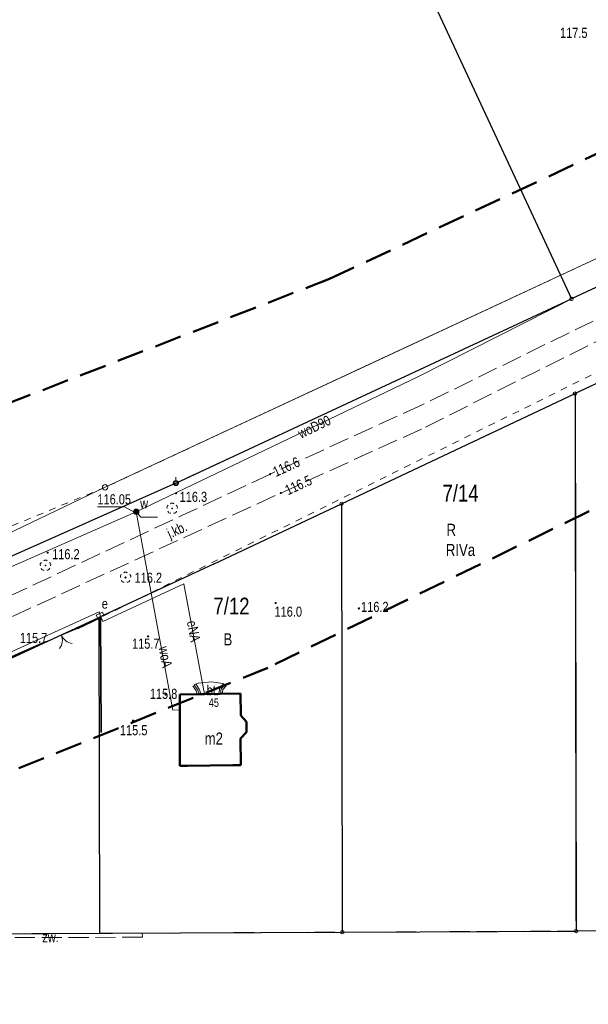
# Model space of a CAD drawing. Header units: metres. Extents: x 6443052 to 6445155, y 6013553 to 6014840.
# Tile 8 of 36: x 6443210 to 6443294, y 6013661 to 6013807. Entities that reach past the tile are written whole.
import ezdxf
from ezdxf.enums import TextEntityAlignment as Align

# ---------------------------------------------------------------- set-up
doc = ezdxf.new("R2010")
doc.units = ezdxf.units.M
doc.header["$MEASUREMENT"] = 0
for name, pattern in [('L_0_03', [2, 1, -1]), ('L_0_06', [4, 3, -1]), ('L_0_0C', [6, 4, -2]), ('L_0_69', [0]), ('L_0_AD', [0]), ('L_0_C6', [0])]:
    doc.linetypes.add(name, pattern=pattern)
doc.layers.get('0').update_dxf_attribs({"linetype": 'CONTINUOUS', "lineweight": 18})
for name, color, linetype, lineweight in [('131_Punkt_osnowy_pomiarowej', 7, 'CONTINUOUS', 18), ('202_punkt_graniczny', 7, 'CONTINUOUS', 18), ('203_punkt_graniczny', 7, 'CONTINUOUS', 18), ('209_oznaczenie_konturu_klasyfikacyjnego', 3, 'CONTINUOUS', 18), ('210_oznaczenie_konturu_uzytku_gruntowego', 3, 'CONTINUOUS', 18), ('211_numer_dzialki_ewidencyjnej', 96, 'CONTINUOUS', 18), ('217_kontur_klasyfikacyjny', 3, 'L_0_06', 18), ('218_kontur_uzytku_gruntowego', 3, 'L_0_06', 18), ('219_dzialka_ewidencyjna', 96, 'CONTINUOUS', 25), ('238_Punkt_adresowy', 7, 'CONTINUOUS', 18), ('312_budynek_ewidencyjny', 7, 'CONTINUOUS', 50), ('312_oznaczenie_budynku_ewidencyjnego_Atr117', 7, 'CONTINUOUS', 18), ('brama_pomiar', 7, 'L_0_C6', 18), ('drzewo_lisciaste', 96, 'CONTINUOUS', 18), ('jezdnia', 7, 'L_0_06', 18), ('jezdnia_Atr17', 7, 'CONTINUOUS', 18), ('luk_G_SIE_W', 5, 'CONTINUOUS', 18), ('obszar_utwardzony', 7, 'L_0_06', 18), ('obszar_utwardzony_Atr17', 7, 'CONTINUOUS', 18), ('pikieta_naturalna_Atr2', 7, 'CONTINUOUS', 18), ('Plot_pomiar', 7, 'L_0_69', 35), ('przewod_elektroenergetyczny_podziemny', 1, 'CONTINUOUS', 18), ('przewod_elektroenergetyczny_podziemny_Atr1', 1, 'CONTINUOUS', 18), ('przewod_wodociagowy', 5, 'CONTINUOUS', 18), ('przewod_wodociagowy_Atr1', 5, 'CONTINUOUS', 18), ('rzedna_Atr2', 30, 'CONTINUOUS', 18), ('sciana_oporowa__linia_', 7, 'CONTINUOUS', 18), ('srednie_nap_pomiar', 1, 'L_0_AD', 18), ('szafa_elektroenergetyczna_lub_kontener', 7, 'CONTINUOUS', 18), ('szafa_elektroenergetyczna_lub_kontener_Atr17', 7, 'CONTINUOUS', 18), ('uzytek_pomiar', 7, 'L_0_03', 18), ('wys_odzysk', 7, 'CONTINUOUS', 18), ('ZAKRES', 212, 'L_0_0C', 50), ('zasuwa_lub_zawor_Atr17', 7, 'CONTINUOUS', 18)]:
    doc.layers.add(name, color=color, linetype=linetype, lineweight=lineweight)
doc.styles.add('Arial CE', font='Arial CE.ttf')
doc.linetypes.add('L_0_69_SHX', pattern='A,0,-0.5,-1,-1,-1,-1,-1,[7,STARKOWO_STARKÓWKO.shx,S=0.1,R=0,X=0,Y=0],-1,-1,-1,-1,-0.5', length=10)
doc.linetypes.add('L_0_AD_SHX_E', pattern='A,0,-1.2,-2.4,-2.4,-2.4,-2.4,-2.4,[17,STARKOWO_STARKÓWKO.shx,S=0.1,R=0,X=0,Y=0],-2.4,[18,STARKOWO_STARKÓWKO.shx,S=0.1,R=0,X=0,Y=0],-2.4,[19,STARKOWO_STARKÓWKO.shx,S=0.1,R=0,X=0,Y=0],-2.4,-2.4,-1.2', length=24)
doc.linetypes.add('L_0_AD_SHX_S', pattern='A,0,-1.2,-2.4,-2.4,[13,STARKOWO_STARKÓWKO.shx,S=0.1,R=0,X=0,Y=0],-2.4,[14,STARKOWO_STARKÓWKO.shx,S=0.1,R=0,X=0,Y=0],-2.4,[15,STARKOWO_STARKÓWKO.shx,S=0.1,R=0,X=0,Y=0],-2.4,[16,STARKOWO_STARKÓWKO.shx,S=0.1,R=0,X=0,Y=0],-2.4,-2.4,-2.4,-2.4,-1.2', length=24)

msp = doc.modelspace()

# ---------------------------------------------------------------- hatches: boundary and pattern name
at = {"linetype": 'Continuous', "lineweight": 13}
for points in [[(6443246.93, 6013739.69, 1), (6443246.93, 6013739.87, 1)], [(6443232.94, 6013736.84, 1), (6443232.94, 6013737.02, 1)], [(6443248.53, 6013736.88, 1), (6443248.53, 6013737.06, 1)], [(6443227.01, 6013733.78, 1), (6443227.01, 6013734.58, 1)], [(6443227.01, 6013734.09, 1), (6443227.01, 6013734.27, 1)], [(6443213.83, 6013728.01, 1), (6443213.83, 6013728.19, 1)], [(6443225.42, 6013724.32, 1), (6443225.42, 6013724.5, 1)], [(6443247.77, 6013720.52, 1), (6443247.77, 6013720.7, 1)], [(6443260.16, 6013719.71, 1), (6443260.16, 6013719.89, 1)], [(6443228.77, 6013715.55, 1), (6443228.77, 6013715.73, 1)], [(6443231.38, 6013706.89, 1), (6443231.38, 6013707.07, 1)], [(6443226.54, 6013703.01, 1), (6443226.54, 6013703.19, 1)]]:
    msp.add_hatch(color=0, dxfattribs=at).paths.add_polyline_path(points)
at = {"layer": '203_punkt_graniczny', "linetype": 'Continuous', "lineweight": 18}
for points in [[(6443238.49, 6013726.33, 1), (6443238.49, 6013726.42, 1)], [(6443221.46, 6013718.42, 1), (6443221.46, 6013718.51, 1)], [(6443221.55, 6013671.42, 1), (6443221.55, 6013671.5, 1)]]:
    msp.add_hatch(color=256, dxfattribs=at).paths.add_polyline_path(points)
at = {"layer": 'drzewo_lisciaste', "linetype": 'Continuous', "lineweight": 18}
for points in [[(6443232.36, 6013734.63, 1), (6443232.36, 6013734.73, 1)], [(6443213.49, 6013726.14, 1), (6443213.49, 6013726.24, 1)], [(6443225.42, 6013724.36, 1), (6443225.42, 6013724.46, 1)]]:
    msp.add_hatch(color=256, dxfattribs=at).paths.add_polyline_path(points)

# ---------------------------------------------------------------- linework, layer by layer
at = {"color": 0, "linetype": 'Continuous', "lineweight": 13}
for centre, radius in [((6443246.93, 6013739.78), 0.0906), ((6443232.94, 6013736.93), 0.0906), ((6443248.53, 6013736.97), 0.0906), ((6443227.01, 6013734.18), 0.4), ((6443227.01, 6013734.18), 0.0906), ((6443213.83, 6013728.1), 0.0906), ((6443225.42, 6013724.41), 0.0906), ((6443247.77, 6013720.61), 0.0906), ((6443260.16, 6013719.8), 0.0906), ((6443228.77, 6013715.64), 0.0906), ((6443231.38, 6013706.98), 0.0906), ((6443226.54, 6013703.1), 0.0906)]:
    msp.add_circle(centre, radius, dxfattribs=at)
for centre, start, end in [((6443214.02, 6013715.06), 322.4707, 22.47), ((6443217.72, 6013716.58), 202.47, 262.4693)]:
    msp.add_arc(centre, 2, start, end, dxfattribs=at)
at = {"layer": '131_Punkt_osnowy_pomiarowej', "linetype": 'Continuous', "lineweight": 18}
msp.add_line((6443232.9, 6013738.83), (6443232.9, 6013739.33), dxfattribs=at)
at = {"layer": '131_Punkt_osnowy_pomiarowej', "lineweight": 18}
msp.add_circle((6443232.9, 6013738.45), 0.375, dxfattribs=at)
at = {"layer": '202_punkt_graniczny', "lineweight": 18}
for centre in [(6443291.81, 6013765.87), (6443292.33, 6013751.77), (6443232.88, 6013738.44), (6443257.57, 6013735.37), (6443257.69, 6013671.63), (6443292.48, 6013671.79)]:
    msp.add_circle(centre, 0.25, dxfattribs=at)
at = {"layer": '203_punkt_graniczny', "lineweight": 18}
for centre in [(6443238.49, 6013726.37), (6443221.46, 6013718.47), (6443221.55, 6013671.46)]:
    msp.add_circle(centre, 0.045, dxfattribs=at)
at = {"layer": '217_kontur_klasyfikacyjny', "lineweight": 18}
for p, q in [((6443291.81, 6013765.87), (6443379.82, 6013806.83)), ((6443385.11, 6013795.56), (6443292.33, 6013751.77)), ((6443232.88, 6013738.44), (6443291.81, 6013765.87)), ((6443292.33, 6013751.77), (6443257.57, 6013735.37)), ((6443292.48, 6013671.79), (6443292.33, 6013751.77)), ((6443292.33, 6013751.77), (6443292.48, 6013671.79)), ((6443257.57, 6013735.37), (6443257.69, 6013671.63)), ((6443221.46, 6013718.47), (6443161.76, 6013690.76)), ((6443221.55, 6013671.46), (6443221.46, 6013718.47)), ((6443151.46, 6013671.13), (6443221.55, 6013671.46)), ((6443257.69, 6013671.63), (6443292.48, 6013671.79)), ((6443292.48, 6013671.79), (6443378.15, 6013672.2))]:
    msp.add_line(p, q, dxfattribs=at)
at = {"layer": '218_kontur_uzytku_gruntowego', "lineweight": 18}
for p, q in [((6443379.82, 6013806.83), (6443291.81, 6013765.87)), ((6443291.81, 6013765.87), (6443379.82, 6013806.83)), ((6443292.33, 6013751.77), (6443385.11, 6013795.56)), ((6443385.11, 6013795.56), (6443292.33, 6013751.77)), ((6443291.81, 6013765.87), (6443232.88, 6013738.44)), ((6443232.88, 6013738.44), (6443291.81, 6013765.87)), ((6443292.33, 6013751.77), (6443257.57, 6013735.37)), ((6443257.57, 6013735.37), (6443292.33, 6013751.77)), ((6443292.48, 6013671.79), (6443292.33, 6013751.77)), ((6443292.33, 6013751.77), (6443292.48, 6013671.79)), ((6443257.57, 6013735.37), (6443238.49, 6013726.37)), ((6443238.49, 6013726.37), (6443257.57, 6013735.37)), ((6443257.57, 6013735.37), (6443257.69, 6013671.63)), ((6443257.69, 6013671.63), (6443257.57, 6013735.37)), ((6443238.49, 6013726.37), (6443221.46, 6013718.47)), ((6443221.46, 6013718.47), (6443238.49, 6013726.37)), ((6443161.76, 6013690.76), (6443221.46, 6013718.47)), ((6443221.46, 6013718.47), (6443161.76, 6013690.76)), ((6443221.46, 6013718.47), (6443221.55, 6013671.46)), ((6443221.55, 6013671.46), (6443221.46, 6013718.47)), ((6443151.46, 6013671.13), (6443221.55, 6013671.46)), ((6443221.55, 6013671.46), (6443257.69, 6013671.63)), ((6443257.69, 6013671.63), (6443292.48, 6013671.79)), ((6443292.48, 6013671.79), (6443378.15, 6013672.2))]:
    msp.add_line(p, q, dxfattribs=at)
at = {"layer": '219_dzialka_ewidencyjna', "linetype": 'Continuous', "lineweight": 25}
for p, q in [((6443259.33, 6013835.69), (6443291.81, 6013765.87)), ((6443379.82, 6013806.83), (6443291.81, 6013765.87)), ((6443385.11, 6013795.56), (6443292.33, 6013751.77)), ((6443232.88, 6013738.44), (6443291.81, 6013765.87)), ((6443257.57, 6013735.37), (6443292.33, 6013751.77)), ((6443292.33, 6013751.77), (6443292.48, 6013671.79)), ((6443238.49, 6013726.37), (6443257.57, 6013735.37)), ((6443257.57, 6013735.37), (6443257.69, 6013671.63)), ((6443238.49, 6013726.37), (6443221.46, 6013718.47)), ((6443161.76, 6013690.76), (6443221.46, 6013718.47)), ((6443221.46, 6013718.47), (6443221.55, 6013671.46)), ((6443151.46, 6013671.13), (6443221.55, 6013671.46)), ((6443221.55, 6013671.46), (6443257.69, 6013671.63)), ((6443257.69, 6013671.63), (6443292.48, 6013671.79)), ((6443378.15, 6013672.2), (6443292.48, 6013671.79))]:
    msp.add_line(p, q, dxfattribs=at)
at = {"layer": '312_budynek_ewidencyjny', "linetype": 'Continuous', "lineweight": 50}
for p, q in [((6443233.48, 6013707.01), (6443236.38, 6013707.04)), ((6443233.48, 6013704.69), (6443233.48, 6013707.01)), ((6443236.38, 6013707.04), (6443237.15, 6013707.05)), ((6443237.15, 6013707.05), (6443239.53, 6013707.08)), ((6443239.53, 6013707.08), (6443242.53, 6013707.12)), ((6443242.53, 6013707.12), (6443242.57, 6013703.87)), ((6443233.49, 6013701.69), (6443233.48, 6013704.69)), ((6443242.57, 6013703.87), (6443243.44, 6013702.9)), ((6443243.44, 6013702.9), (6443243.41, 6013701.39)), ((6443233.5, 6013696.39), (6443233.49, 6013701.69)), ((6443243.41, 6013701.39), (6443242.53, 6013700.44)), ((6443242.53, 6013700.44), (6443242.57, 6013696.49)), ((6443234.61, 6013696.4), (6443233.5, 6013696.39)), ((6443241.39, 6013696.47), (6443234.61, 6013696.4)), ((6443242.57, 6013696.49), (6443241.39, 6013696.47))]:
    msp.add_line(p, q, dxfattribs=at)
at = {"layer": 'brama_pomiar', "linetype": 'Continuous'}
msp.add_line((6443218.24, 6013716.8), (6443213.5, 6013714.84), dxfattribs=at)
at = {"layer": 'drzewo_lisciaste', "lineweight": 18}
for centre in [(6443232.36, 6013734.68), (6443213.49, 6013726.19), (6443225.42, 6013724.41)]:
    msp.add_circle(centre, 0.05, dxfattribs=at)
for centre, start, end in [((6443232.36, 6013735.08), 49.272, 130.728), ((6443231.98, 6013734.8), 121.308, 202.548), ((6443232.12, 6013734.36), 193.221, 274.871), ((6443232.6, 6013734.36), 265.129, 346.779), ((6443232.74, 6013734.8), 337.452, 58.692), ((6443213.49, 6013726.59), 49.272, 130.728), ((6443213.11, 6013726.31), 121.308, 202.548), ((6443213.25, 6013725.87), 193.221, 274.871), ((6443213.73, 6013725.87), 265.129, 346.779), ((6443213.87, 6013726.31), 337.452, 58.692), ((6443225.42, 6013724.81), 49.272, 130.728), ((6443225.04, 6013724.53), 121.308, 202.548), ((6443225.18, 6013724.09), 193.221, 274.871), ((6443225.66, 6013724.09), 265.129, 346.779), ((6443225.8, 6013724.53), 337.452, 58.692)]:
    msp.add_arc(centre, 0.4, start, end, dxfattribs=at)
at = {"layer": 'jezdnia', "lineweight": 18}
for p, q in [((6443309.4, 6013769.61), (6443269.48, 6013750.05)), ((6443270.09, 6013746.78), (6443298.41, 6013761)), ((6443269.48, 6013750.05), (6443246.93, 6013739.78)), ((6443248.53, 6013736.97), (6443270.09, 6013746.78))]:
    msp.add_line(p, q, dxfattribs=at)
at = {"layer": 'luk_G_SIE_W', "linetype": 'Continuous', "lineweight": 18}
for p, q in [((6443307.28, 6013773.19), (6443292.53, 6013766.24)), ((6443292.53, 6013766.24), (6443268.92, 6013754.25))]:
    msp.add_line(p, q, dxfattribs=at)
at = {"layer": 'obszar_utwardzony', "lineweight": 18}
for p, q in [((6443235.65, 6013708.42), (6443236.23, 6013708.69)), ((6443236.16, 6013707.66), (6443235.65, 6013708.42)), ((6443236.38, 6013707.04), (6443236.16, 6013707.66)), ((6443236.23, 6013708.69), (6443238.28, 6013708.87)), ((6443238.28, 6013708.87), (6443239.83, 6013708.62)), ((6443239.67, 6013707.84), (6443239.53, 6013707.08)), ((6443240.24, 6013708.46), (6443239.67, 6013707.84)), ((6443239.83, 6013708.62), (6443240.24, 6013708.46)), ((6443239.53, 6013707.08), (6443236.38, 6013707.04)), ((6443200.45, 6013671.35), (6443227.88, 6013671.47)), ((6443227.88, 6013671.47), (6443227.93, 6013670.87)), ((6443227.93, 6013670.87), (6443200.3, 6013670.78))]:
    msp.add_line(p, q, dxfattribs=at)
at = {"layer": 'Plot_pomiar', "linetype": 'L_0_69_SHX'}
for p, q in [((6443218.24, 6013716.8), (6443221.7, 6013718.44)), ((6443221.7, 6013718.44), (6443221.8, 6013701.36)), ((6443182.63, 6013701.04), (6443213.5, 6013714.84))]:
    msp.add_line(p, q, dxfattribs=at)
at = {"layer": 'Plot_pomiar', "linetype": 'Continuous'}
for p, q in [((6443218.24, 6013716.8), (6443221.7, 6013718.44)), ((6443221.7, 6013718.44), (6443221.8, 6013701.36)), ((6443182.63, 6013701.04), (6443213.5, 6013714.84))]:
    msp.add_line(p, q, dxfattribs=at)
at = {"layer": 'przewod_elektroenergetyczny_podziemny', "linetype": 'Continuous', "lineweight": 18}
for p, q in [((6443222.01, 6013717.86), (6443234.08, 6013723.46)), ((6443234.08, 6013723.46), (6443237.15, 6013707.05)), ((6443161.57, 6013692.09), (6443221.48, 6013719.3)), ((6443221.48, 6013719.3), (6443221.62, 6013718.79)), ((6443221.62, 6013718.79), (6443222.01, 6013717.86))]:
    msp.add_line(p, q, dxfattribs=at)
at = {"layer": 'przewod_wodociagowy', "linetype": 'Continuous', "lineweight": 18}
for p, q in [((6443227.01, 6013734.18), (6443268.93, 6013754.25)), ((6443167.15, 6013707.85), (6443227.01, 6013734.18)), ((6443227.01, 6013734.18), (6443232.47, 6013704.68)), ((6443232.47, 6013704.68), (6443233.48, 6013704.69))]:
    msp.add_line(p, q, dxfattribs=at)
at = {"layer": 'rzedna_Atr2', "color": 7, "linetype": 'Continuous', "lineweight": 13}
for p, q in [((6443221.23, 6013734.91), (6443225.24, 6013734.91)), ((6443225.24, 6013734.91), (6443226.79, 6013734.06))]:
    msp.add_line(p, q, dxfattribs=at)
at = {"layer": 'rzedna_Atr2', "linetype": 'Continuous', "lineweight": 18}
for p, q in [((6443227.01, 6013734.18), (6443227.67, 6013733.38)), ((6443227.67, 6013733.38), (6443230.19, 6013733.38))]:
    msp.add_line(p, q, dxfattribs=at)
at = {"layer": 'sciana_oporowa__linia_', "linetype": 'Continuous', "lineweight": 18}
for p, q in [((6443235.44, 6013708.28), (6443235.93, 6013707.55)), ((6443235.86, 6013708.56), (6443236.39, 6013707.77)), ((6443236.39, 6013707.77), (6443236.62, 6013707.12)), ((6443239.43, 6013707.96), (6443239.28, 6013707.13)), ((6443240.06, 6013708.63), (6443239.43, 6013707.96)), ((6443239.91, 6013707.72), (6443239.78, 6013707.03)), ((6443240.42, 6013708.29), (6443239.91, 6013707.72)), ((6443235.93, 6013707.55), (6443236.14, 6013706.96))]:
    msp.add_line(p, q, dxfattribs=at)
at = {"layer": 'srednie_nap_pomiar', "linetype": 'L_0_AD_SHX_S'}
msp.add_line((6443305.45, 6013776.48), (6443263.91, 6013757.15), dxfattribs=at)
at = {"layer": 'szafa_elektroenergetyczna_lub_kontener', "linetype": 'Continuous', "lineweight": 18}
for p, q in [((6443221.06, 6013718.81), (6443221.97, 6013719.23)), ((6443221.27, 6013718.35), (6443221.06, 6013718.81)), ((6443221.27, 6013718.35), (6443222.18, 6013718.77)), ((6443222.18, 6013718.77), (6443221.97, 6013719.23))]:
    msp.add_line(p, q, dxfattribs=at)
at = {"layer": 'ZAKRES', "lineweight": 50}
for p, q in [((6443255.8, 6013768.84), (6443693.24, 6013973.45)), ((6443488.63, 6013828.81), (6443246.62, 6013710.98)), ((6443246.62, 6013710.98), (6443122.45, 6013660.89))]:
    msp.add_line(p, q, dxfattribs=at)

# ---------------------------------------------------------------- texts
at = {"layer": '209_oznaczenie_konturu_klasyfikacyjnego', "style": 'Arial CE', "width": 0.78}
msp.add_text('RIVa', height=1.8, dxfattribs=at).set_placement((6443273.1, 6013729.4), align=Align.TOP_LEFT)
at = {"layer": '210_oznaczenie_konturu_uzytku_gruntowego', "style": 'Arial CE', "width": 0.78}
for s, p in [('R', (6443273.2, 6013732.4)), ('B', (6443240, 6013716.1))]:
    msp.add_text(s, height=1.8, dxfattribs=at).set_placement(p, align=Align.TOP_LEFT)
at = {"layer": '211_numer_dzialki_ewidencyjnej', "style": 'Arial CE', "width": 0.79}
for s, p in [('7/14', (6443272.6, 6013738.2)), ('7/12', (6443238.5, 6013721.4))]:
    msp.add_text(s, height=2.5, dxfattribs=at).set_placement(p, align=Align.TOP_LEFT)
at = {"layer": '238_Punkt_adresowy', "style": 'Arial CE', "width": 0.78}
msp.add_text('45', height=1.25, rotation=0.3, dxfattribs=at).set_placement((6443237.8, 6013706.4), align=Align.TOP_LEFT)
at = {"layer": '312_oznaczenie_budynku_ewidencyjnego_Atr117', "style": 'Arial CE', "width": 0.78}
msp.add_text('m2', height=1.8, dxfattribs=at).set_placement((6443237.19, 6013701.34), align=Align.TOP_LEFT)
at = {"layer": 'jezdnia_Atr17', "style": 'Arial CE', "width": 0.78}
msp.add_text('j.kb.', height=1.5, rotation=24.7, dxfattribs=at).set_placement((6443231.4, 6013731.54), align=Align.TOP_LEFT)
at = {"layer": 'obszar_utwardzony_Atr17', "style": 'Arial CE', "width": 0.78}
msp.add_text('bt.', height=1.5, dxfattribs=at).set_placement((6443237.49, 6013708.38), align=Align.TOP_LEFT)
msp.add_text('zw.', height=1.5, rotation=0.2, dxfattribs=at).set_placement((6443213.02, 6013671.63), align=Align.TOP_LEFT)
at = {"layer": 'pikieta_naturalna_Atr2', "style": 'Arial CE', "width": 0.78}
for s, p in [('116.6', (6443247.18, 6013740.71)), ('116.5', (6443248.98, 6013737.99))]:
    msp.add_text(s, height=1.5, rotation=24.5, dxfattribs=at).set_placement(p, align=Align.TOP_LEFT)
for s, p in [('116.3', (6443233.47, 6013737.16)), ('116.2', (6443214.49, 6013728.62)), ('116.2', (6443226.76, 6013725.12)), ('116.2', (6443260.48, 6013720.78)), ('116.0', (6443247.6, 6013720.07)), ('115.7', (6443209.68, 6013716.16)), ('115.7', (6443226.38, 6013715.3)), ('115.8', (6443229.03, 6013707.84)), ('115.5', (6443224.58, 6013702.43))]:
    msp.add_text(s, height=1.5, dxfattribs=at).set_placement(p, align=Align.TOP_LEFT)
at = {"layer": 'przewod_elektroenergetyczny_podziemny_Atr1', "style": 'Arial CE', "width": 0.78}
msp.add_text('eNA', height=1.5, rotation=280.6, dxfattribs=at).set_placement((6443236, 6013718.1), align=Align.TOP_LEFT)
at = {"layer": 'przewod_wodociagowy_Atr1', "style": 'Arial CE', "width": 0.78}
for s, rotation, p in [('woD90', 25.6, (6443250.9, 6013746.41)), ('woA', 280.5, (6443231.8, 6013714.27))]:
    msp.add_text(s, height=1.5, rotation=rotation, dxfattribs=at).set_placement(p, align=Align.TOP_LEFT)
at = {"layer": 'rzedna_Atr2', "color": 7, "style": 'Arial CE', "width": 0.78}
msp.add_text('116.05', height=1.5, dxfattribs=at).set_placement((6443221.23, 6013736.79), align=Align.TOP_LEFT)
at = {"layer": 'szafa_elektroenergetyczna_lub_kontener_Atr17', "style": 'Arial CE', "width": 0.78}
msp.add_text('e', height=1.5, dxfattribs=at).set_placement((6443221.87, 6013721.26), align=Align.TOP_LEFT)
at = {"layer": 'wys_odzysk', "style": 'Arial CE', "width": 0.78}
msp.add_text('117.5', height=1.5, dxfattribs=at).set_placement((6443290.1, 6013806.2), align=Align.TOP_LEFT)
msp.add_text('117.5', height=1.5, dxfattribs=at).set_placement((6443290.1, 6013806.2), align=Align.TOP_LEFT)
at = {"layer": 'zasuwa_lub_zawor_Atr17', "style": 'Arial CE', "width": 0.78}
msp.add_text('w', height=1.5, dxfattribs=at).set_placement((6443227.59, 6013736.2), align=Align.TOP_LEFT)

# ---------------------------------------------------------------- next in the draw order: wipeouts: each hides what was drawn before it
at = {"color": 0, "linetype": 'Continuous', "lineweight": 13}
msp.add_wipeout([(6443222.37, 6013737.42), (6443222.57, 6013737.47), (6443222.72, 6013737.62), (6443222.77, 6013737.82), (6443222.72, 6013738.02), (6443222.57, 6013738.17), (6443222.37, 6013738.22), (6443222.17, 6013738.17), (6443222.02, 6013738.02), (6443221.97, 6013737.82), (6443222.02, 6013737.62), (6443222.17, 6013737.47)], dxfattribs=at)

# ---------------------------------------------------------------- next in the draw order: linework, layer by layer
msp.add_circle((6443222.37, 6013737.82), 0.4, dxfattribs=at)
at = {"layer": '217_kontur_klasyfikacyjny', "lineweight": 18}
msp.add_line((6443158.09, 6013705.25), (6443232.88, 6013738.44), dxfattribs=at)
at = {"layer": '218_kontur_uzytku_gruntowego', "lineweight": 18}
for p, q in [((6443232.88, 6013738.44), (6443158.09, 6013705.25)), ((6443158.09, 6013705.25), (6443232.88, 6013738.44))]:
    msp.add_line(p, q, dxfattribs=at)
at = {"layer": '219_dzialka_ewidencyjna', "linetype": 'Continuous', "lineweight": 25}
msp.add_line((6443232.88, 6013738.44), (6443158.09, 6013705.25), dxfattribs=at)
at = {"layer": 'jezdnia', "lineweight": 18}
for p, q in [((6443246.93, 6013739.78), (6443192.3, 6013714.21)), ((6443194.07, 6013711.94), (6443248.53, 6013736.97))]:
    msp.add_line(p, q, dxfattribs=at)
at = {"layer": 'srednie_nap_pomiar', "linetype": 'Continuous'}
for p, q in [((6443305.45, 6013776.48), (6443222.37, 6013737.82)), ((6443222.37, 6013737.82), (6443143.27, 6013699.94))]:
    msp.add_line(p, q, dxfattribs=at)
at = {"layer": 'srednie_nap_pomiar', "linetype": 'L_0_AD_SHX_E'}
msp.add_line((6443263.91, 6013757.15), (6443222.37, 6013737.82), dxfattribs=at)
at = {"layer": 'srednie_nap_pomiar', "linetype": 'L_0_AD_SHX_S'}
msp.add_line((6443222.37, 6013737.82), (6443182.82, 6013718.88), dxfattribs=at)
at = {"layer": 'uzytek_pomiar', "color": 7, "lineweight": 18}
for p, q in [((6443305.45, 6013776.48), (6443222.37, 6013737.82)), ((6443312.65, 6013763.34), (6443221.7, 6013718.44)), ((6443222.37, 6013737.82), (6443140.82, 6013704.07))]:
    msp.add_line(p, q, dxfattribs=at)
at = {"layer": 'ZAKRES', "lineweight": 50}
msp.add_line((6443089.99, 6013704.63), (6443255.8, 6013768.84), dxfattribs=at)

doc.saveas('drawing.dxf')
